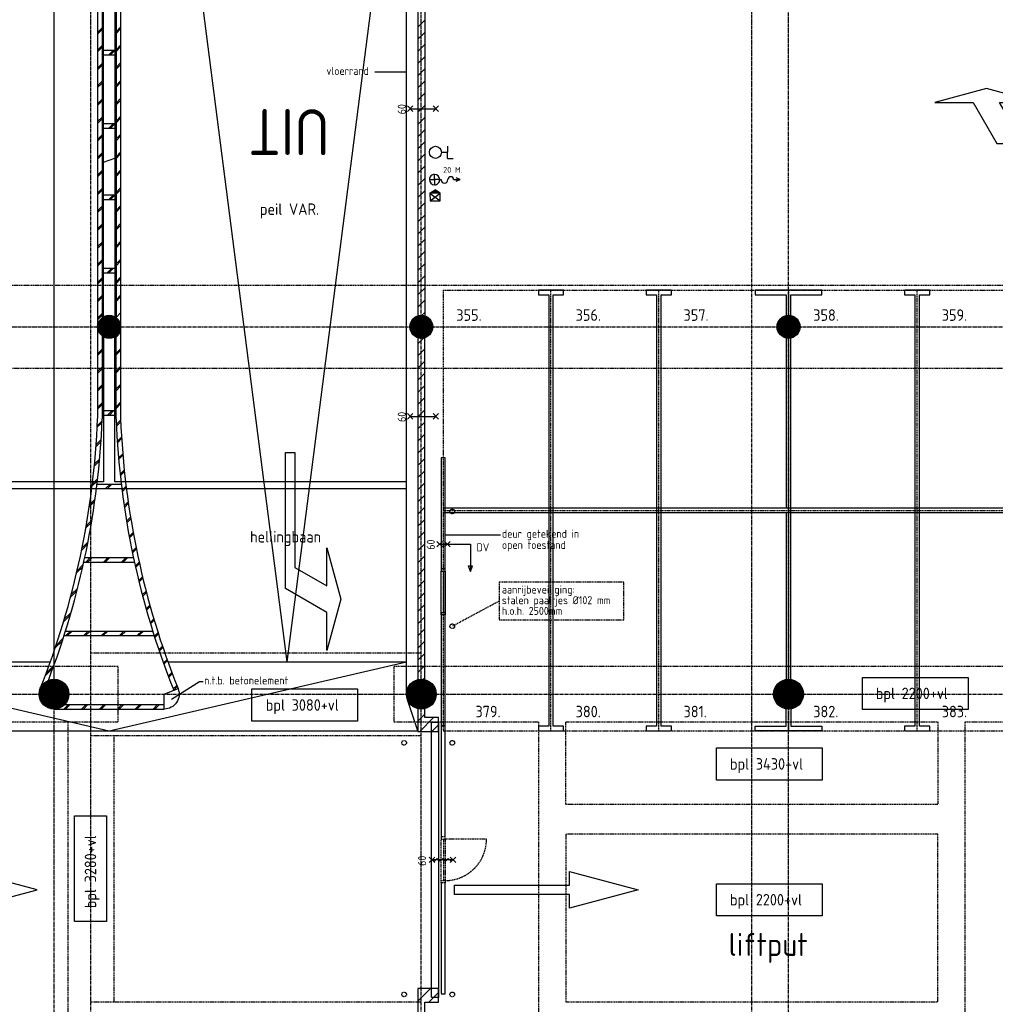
# Model space of a CAD drawing. Extents: x 3380 to 143674, y 4709 to 79406.
# Tile 16 of 24: x 59054 to 80306, y 34161 to 55605. Entities that reach past the tile are written whole.
import ezdxf

# ---------------------------------------------------------------- set-up
doc = ezdxf.new("R2010")
doc.units = 0
doc.header["$LTSCALE"] = 100
for name, pattern in [('CENTER2', [1.125, 0.75, -0.125, 0.125, -0.125]), ('HIDDEN', [0.375, 0.25, -0.125]), ('HIDDEN2', [0.1875, 0.125, -0.0625])]:
    doc.linetypes.add(name, pattern=pattern)
for name, color, linetype in [('BOUWKUNDIG', 11, 'CONTINUOUS'), ('PARKEREN', 8, 'HIDDEN'), ('STRAMIEN', 7, 'CENTER2'), ('TEKST', 11, 'CONTINUOUS')]:
    doc.layers.add(name, color=color, linetype=linetype)
doc.styles.add('PIETERS', font='ISO.SHX')

msp = doc.modelspace()

# ---------------------------------------------------------------- linework, layer by layer
at = {"layer": 'BOUWKUNDIG', "linetype": 'CONTINUOUS'}
for p, q in [((59802, 40916), (59802, 62516)), ((64880.5, 41616), (62316.1, 61616)), ((64880.5, 41616), (67444.9, 61616)), ((67477, 40916), (67477, 61616)), ((60752, 56516), (60752, 48916)), ((61252, 56516), (61252, 48916)), ((60852, 56316), (60852, 49116)), ((61152, 56316), (61152, 49116)), ((67727, 56277.5), (67727, 49154.5)), ((67877, 56277.5), (67877, 49154.5)), ((67727, 55443.1), (67877, 55593.1)), ((60752, 55329.2), (60852, 55429.2)), ((60752, 55291.7), (60852, 55391.7)), ((61152, 55340.3), (61252, 55440.3)), ((61152, 55302.8), (61252, 55402.8)), ((67727, 55178), (67877, 55328)), ((60752, 54940.3), (60852, 55040.3)), ((60752, 54902.8), (60852, 55002.8)), ((60852, 54941), (61152, 54941)), ((60997.2, 54841), (61097.2, 54941)), ((61034.7, 54841), (61134.7, 54941)), ((61152, 54951.4), (61252, 55051.4)), ((61152, 54913.9), (61252, 55013.9)), ((67727, 54912.8), (67877, 55062.8)), ((60852, 54841), (61152, 54841)), ((67727, 54647.6), (67877, 54797.6)), ((60752, 54551.4), (60852, 54651.4)), ((60752, 54513.9), (60852, 54613.9)), ((61152, 54562.5), (61252, 54662.5)), ((61152, 54525), (61252, 54625)), ((67727, 54382.5), (67877, 54532.5)), ((60752, 54162.5), (60852, 54262.5)), ((61152, 54173.6), (61252, 54273.6)), ((67727, 54117.3), (67877, 54267.3)), ((60752, 54125), (60852, 54225)), ((61152, 54136.1), (61252, 54236.1)), ((60752, 53773.6), (60852, 53873.6)), ((60752, 53736.1), (60852, 53836.1)), ((61152, 53784.7), (61252, 53884.7)), ((61152, 53747.2), (61252, 53847.2)), ((67727, 53852.1), (67877, 54002.1)), ((67727, 53587), (67877, 53737)), ((60752, 53384.7), (60852, 53484.7)), ((60752, 53347.2), (60852, 53447.2)), ((61152, 53395.8), (61252, 53495.8)), ((61152, 53358.3), (61252, 53458.3)), ((67727, 53321.8), (67877, 53471.8)), ((60852, 53341), (61152, 53341)), ((60852, 53241), (61152, 53241)), ((60997.2, 53241), (61097.2, 53341)), ((61034.7, 53241), (61134.7, 53341)), ((67727, 53056.6), (67877, 53206.6)), ((60752, 52995.8), (60852, 53095.8)), ((60752, 52958.3), (60852, 53058.3)), ((61152, 53006.8), (61252, 53106.8)), ((61152, 52969.3), (61252, 53069.3)), ((67727, 52791.5), (67877, 52941.5)), ((68369.9, 52851.9), (68369.9, 52716)), ((60752, 52606.8), (60852, 52706.8)), ((60752, 52569.3), (60852, 52669.3)), ((61152, 52617.9), (61252, 52717.9)), ((61152, 52580.4), (61252, 52680.4)), ((67727, 52526.3), (67877, 52676.3)), ((68241.3, 52716), (68369.9, 52716)), ((68369.9, 52580.1), (68369.9, 52716)), ((68369.9, 52580.1), (68498.6, 52580.1)), ((61152, 52229), (61252, 52329)), ((67727, 52261.1), (67877, 52411.1)), ((60752, 52217.9), (60852, 52317.9)), ((60752, 52180.4), (60852, 52280.4)), ((61152, 52191.5), (61252, 52291.5)), ((67727, 51996), (67877, 52146)), ((60752, 51829), (60852, 51929)), ((61152, 51840.1), (61252, 51940.1)), ((61152, 51802.6), (61252, 51902.6)), ((67991.3, 51825.1), (68101.6, 51896.5)), ((68211.9, 51825.1), (68101.6, 51896.5)), ((60752, 51791.5), (60852, 51891.5)), ((60852, 51791), (61152, 51791)), ((60852, 51691), (61152, 51691)), ((60997.2, 51691), (61097.2, 51791)), ((61034.7, 51691), (61134.7, 51791)), ((67727, 51730.8), (67877, 51880.8)), ((67991.3, 51825.1), (68211.8, 51656.3)), ((68211.8, 51825.1), (67991.3, 51825.1)), ((67991.3, 51825.1), (67991.6, 51656.3)), ((67991.6, 51656.3), (68211.8, 51825)), ((68211.8, 51656.3), (68211.8, 51825.1)), ((60752, 51440.1), (60852, 51540.1)), ((60752, 51402.6), (60852, 51502.6)), ((61152, 51451.2), (61252, 51551.2)), ((61152, 51413.7), (61252, 51513.7)), ((67727, 51465.7), (67877, 51615.7)), ((67991.6, 51656.3), (68211.8, 51656.3)), ((67727, 51200.5), (67877, 51350.5)), ((60752, 51051.2), (60852, 51151.2)), ((60752, 51013.7), (60852, 51113.7)), ((61152, 51062.3), (61252, 51162.3)), ((61152, 51024.8), (61252, 51124.8)), ((67727, 50935.3), (67877, 51085.3)), ((60752, 50662.3), (60852, 50762.3)), ((60752, 50624.8), (60852, 50724.8)), ((61152, 50673.4), (61252, 50773.4)), ((61152, 50635.9), (61252, 50735.9)), ((67727, 50670.2), (67877, 50820.2)), ((67727, 50405), (67877, 50555)), ((60752, 50273.4), (60852, 50373.4)), ((60752, 50235.9), (60852, 50335.9)), ((60852, 50191), (61152, 50191)), ((60958.5, 50091), (61058.5, 50191)), ((60996, 50091), (61096, 50191)), ((61152, 50284.5), (61252, 50384.5)), ((61152, 50247), (61252, 50347)), ((67727, 50139.8), (67877, 50289.8)), ((60752, 49884.5), (60852, 49984.5)), ((60852, 50091), (61152, 50091)), ((61152, 49895.6), (61252, 49995.6)), ((67727, 49874.7), (67877, 50024.7)), ((60752, 49847), (60852, 49947)), ((61152, 49858.1), (61252, 49958.1)), ((67727, 49609.5), (67877, 49759.5)), ((60752, 49495.6), (60852, 49595.6)), ((60752, 49458.1), (60852, 49558.1)), ((61152, 49506.7), (61252, 49606.7)), ((61152, 49469.2), (61252, 49569.2)), ((67727, 49344.3), (67877, 49494.3)), ((60752, 49106.7), (60852, 49206.7)), ((60752, 49069.2), (60852, 49169.2)), ((61152, 49117.8), (61252, 49217.8)), ((67802.3, 49154.5), (67877, 49229.2)), ((60752, 48916), (60752, 46916)), ((60852, 48716), (60852, 46914)), ((61152, 48691.4), (61252, 48791.4)), ((61152, 46914), (61152, 48716)), ((67727, 48677.5), (67727, 41232.2)), ((67727, 48548.8), (67855.7, 48677.5)), ((67877, 41232.2), (67877, 48677.5)), ((60752, 48328.9), (60852, 48428.9)), ((60752, 48291.4), (60852, 48391.4)), ((61152, 48339.9), (61252, 48439.9)), ((61152, 48302.4), (61252, 48402.4)), ((67727, 48283.7), (67877, 48433.7)), ((60752, 47939.9), (60852, 48039.9)), ((61152, 47951), (61252, 48051)), ((67727, 48018.5), (67877, 48168.5)), ((60752, 47902.4), (60852, 48002.4)), ((61152, 47913.5), (61252, 48013.5)), ((67727, 47753.3), (67877, 47903.3)), ((60752, 47551), (60852, 47651)), ((60752, 47513.5), (60852, 47613.5)), ((61152, 47562.1), (61252, 47662.1)), ((61152, 47524.6), (61252, 47624.6)), ((67727, 47488.2), (67877, 47638.2)), ((60752, 47162.1), (60852, 47262.1)), ((60752, 47124.6), (60852, 47224.6)), ((61152, 47173.2), (61252, 47273.2)), ((61152, 47135.7), (61252, 47235.7)), ((67727, 47223), (67877, 47373)), ((60852, 47091), (61152, 47091)), ((60852, 46991), (61152, 46991)), ((60969.8, 46991), (61069.8, 47091)), ((61007.3, 46991), (61107.3, 47091)), ((67727, 46957.8), (67877, 47107.8)), ((60743.5, 46727.2), (60848.6, 46832.3)), ((60745.5, 46766.7), (60850.3, 46871.5)), ((61157.3, 46789.7), (61253.2, 46885.5)), ((61159.1, 46753.9), (61254.8, 46849.6)), ((67727, 46692.7), (67877, 46842.7)), ((67727, 46427.5), (67877, 46577.5)), ((60717.8, 46312.6), (60825.6, 46420.4)), ((60720.7, 46353), (60828.3, 46460.6)), ((61178.3, 46421.7), (61272.4, 46515.8)), ((61180.7, 46386.6), (61274.6, 46480.5)), ((61206.2, 46060.7), (61298.7, 46153.2)), ((61209.3, 46026.3), (61301.6, 46118.6)), ((67727, 46162.4), (67877, 46312.4)), ((60681.2, 45887.1), (60792.2, 45998.1)), ((60685.3, 45928.7), (60795.9, 46039.3)), ((67727, 45897.2), (67877, 46047.2)), ((68322, 46066), (68232, 46066)), ((68232, 46066), (68232, 43596.3)), ((68322, 43596.3), (68322, 46066)), ((61240.8, 45706.4), (61331.8, 45797.4)), ((61244.5, 45672.6), (61335.3, 45763.4)), ((67727, 45632), (67877, 45782)), ((60632.9, 45449.9), (60747.3, 45564.3)), ((60638.1, 45492.6), (60752.1, 45606.6)), ((60738.6, 45491), (61265.4, 45491)), ((60925.4, 45391), (61025.4, 45491)), ((60962.9, 45391), (61062.9, 45491)), ((67727, 45366.9), (67877, 45516.9)), ((60726.3, 45391), (61277.7, 45391)), ((61281.8, 45358.5), (61371.3, 45448)), ((61286.1, 45325.2), (61375.5, 45414.7)), ((67727, 45101.7), (67877, 45251.7)), ((60571.6, 44999.7), (60689.8, 45117.9)), ((60578.1, 45043.7), (60695.9, 45161.5)), ((61328.8, 45016.6), (61417, 45104.8)), ((61333.7, 44983.9), (61421.8, 45072)), ((67727, 44836.5), (67877, 44986.5)), ((60496, 44535.1), (60618.6, 44657.7)), ((60503.9, 44580.6), (60626.1, 44702.8)), ((61381.6, 44680.5), (61468.6, 44767.5)), ((61387, 44648.4), (61473.9, 44735.3)), ((67727, 44571.4), (67877, 44721.4)), ((61440, 44349.9), (61525.9, 44435.8)), ((61445.9, 44318.4), (61531.7, 44404.1)), ((67727, 44306.2), (67877, 44456.2)), ((60404.3, 44054.6), (60531.9, 44182.2)), ((60413.9, 44101.7), (60541, 44228.8)), ((67727, 44041), (67877, 44191)), ((61503.7, 44024.7), (61588.5, 44109.5)), ((61510.1, 43993.7), (61594.8, 44078.3)), ((60450.6, 43791), (61553.4, 43791)), ((60472.3, 43891), (61531.7, 43891)), ((60492.1, 43791), (60592.1, 43891)), ((60529.6, 43791), (60629.6, 43891)), ((60881.1, 43791), (60981.1, 43891)), ((60918.6, 43791), (61018.6, 43891)), ((61270, 43791), (61370, 43891)), ((61307.5, 43791), (61407.5, 43891)), ((61572.6, 43704.7), (61656.3, 43788.5)), ((61579.5, 43674.1), (61663.2, 43757.8)), ((67727, 43775.9), (67877, 43925.9)), ((60294.6, 43556), (60428, 43689.3)), ((60306.1, 43604.9), (60438.8, 43737.7)), ((67727, 43510.7), (67877, 43660.7)), ((61646.4, 43389.6), (61729.2, 43472.5)), ((61653.8, 43359.5), (61736.5, 43442.2)), ((67727, 43245.5), (67877, 43395.5)), ((60164.2, 43036.6), (60304.3, 43176.7)), ((60177.8, 43087.7), (60317.2, 43227.1)), ((61725, 43079.3), (61807, 43161.3)), ((61732.9, 43049.7), (61814.7, 43131.5)), ((67727, 42980.4), (67877, 43130.4)), ((60025.7, 42546.8), (60173, 42694.1)), ((61808.3, 42773.7), (61889.4, 42854.8)), ((61816.6, 42744.5), (61897.6, 42825.5)), ((67727, 42715.2), (67877, 42865.2)), ((68232, 42696.3), (68232, 40226)), ((68322, 40226), (68322, 42696.3)), ((60009.7, 42493.2), (60157.8, 42641.3)), ((61896.1, 42472.6), (61976.4, 42552.9)), ((61904.8, 42443.8), (61985.1, 42524.1)), ((67727, 42450), (67877, 42600)), ((60052.2, 42291), (61951.8, 42291)), ((60058.9, 42191), (60158.9, 42291)), ((60096.4, 42191), (60196.4, 42291)), ((60447.8, 42191), (60547.8, 42291)), ((60485.3, 42191), (60585.3, 42291)), ((60836.7, 42191), (60936.7, 42291)), ((60874.2, 42191), (60974.2, 42291)), ((61225.6, 42191), (61325.6, 42291)), ((61263.1, 42191), (61363.1, 42291)), ((61614.5, 42191), (61714.5, 42291)), ((61652, 42191), (61752, 42291)), ((61988.3, 42175.9), (62067.9, 42255.5)), ((67727, 42184.9), (67877, 42334.9)), ((59826.5, 41921.1), (59984.4, 42079)), ((59845.5, 41977.7), (60002.4, 42134.6)), ((60020.6, 42191), (61983.4, 42191)), ((61997.4, 42147.5), (62076.9, 42227)), ((67727, 41919.7), (67877, 42069.7)), ((62084.7, 41883.4), (62163.6, 41962.3)), ((62094.2, 41855.4), (62173.1, 41934.3)), ((54527, 41616), (59719.9, 41616)), ((54527, 41616), (61002, 40116)), ((61002, 40116), (67477, 41616)), ((62185.3, 41595.1), (62263.6, 41673.3)), ((62195.2, 41567.5), (62273.4, 41645.7)), ((62284.1, 41616), (67477, 41616)), ((67727, 41654.5), (67877, 41804.5)), ((59608.3, 41314), (59778.5, 41484.2)), ((59631.1, 41374.3), (59800, 41543.2)), ((62290, 41310.8), (62367.6, 41388.5)), ((67727, 41389.4), (67877, 41539.4)), ((62300.3, 41283.6), (62377.8, 41361.2)), ((67835, 41232.2), (67877, 41274.2)), ((62398.6, 41030.5), (62475.6, 41107.6)), ((62409.3, 41003.7), (62486.3, 41080.7)), ((67727, 40116), (67501.9, 40791.2)), ((59802, 40591), (62202, 40591)), ((60014.5, 40591), (60114.5, 40691)), ((60036.5, 40691), (62202, 40691)), ((60052, 40591), (60152, 40691)), ((60403.4, 40591), (60503.4, 40691)), ((60440.9, 40591), (60540.9, 40691)), ((60792.3, 40591), (60892.3, 40691)), ((60829.8, 40591), (60929.8, 40691)), ((61181.2, 40591), (61281.2, 40691)), ((61218.7, 40591), (61318.7, 40691)), ((61570.1, 40591), (61670.1, 40691)), ((61607.6, 40591), (61707.6, 40691)), ((61959, 40591), (62059, 40691)), ((61996.5, 40591), (62096.5, 40691)), ((67727, 40593.9), (67732.9, 40599.8)), ((67727, 40328.7), (67877, 40478.7)), ((67769.4, 40106), (68069.4, 40406)), ((54202, 40116), (67727, 40116)), ((68034.6, 40106), (68177, 40248.4)), ((68232, 40226), (68322, 40226)), ((67727, 34229.9), (68003.1, 34506)), ((67727, 34495.1), (67737.9, 34506)), ((67968.2, 34206), (68177, 34414.8))]:
    msp.add_line(p, q, dxfattribs=at)
at = {"layer": 'BOUWKUNDIG'}
for p, q in [((60877, 49132.5), (60877, 56299.5)), ((61127, 56299.5), (61127, 49132.5)), ((60877, 52499.5), (61127, 52589.7)), ((68203.6, 52121.9), (68231.9, 52121.9)), ((68506.9, 52121.9), (68650.3, 52121.9)), ((68650.3, 52121.9), (68558.4, 52159.4)), ((68558.4, 52084.4), (68650.3, 52121.9)), ((60877, 48699.5), (60877, 45541)), ((61127, 45541), (61127, 48699.5)), ((60877, 45541), (54527, 45541)), ((67477, 45541), (61127, 45541)), ((61127, 45541), (61127, 45541)), ((67477, 45391), (67477, 45541)), ((54527, 45391), (67477, 45391)), ((68322, 43646.3), (68232, 43646.3)), ((68232, 43646.3), (68232, 43596.3)), ((68232, 42696.3), (68232, 43596.3)), ((68232, 43596.3), (68322, 43596.3)), ((68282, 43596.3), (68282, 42696.3)), ((68322, 43596.3), (68322, 43646.3)), ((68322, 43596.3), (68322, 42696.3)), ((68232, 42696.3), (68322, 42696.3)), ((68232, 42646.3), (68232, 42696.3)), ((68322.2, 42696.3), (68282, 42696.3)), ((68322, 42696.3), (68322, 42646.3)), ((68322, 42646.3), (68232, 42646.3))]:
    msp.add_line(p, q, dxfattribs=at)
at = {"layer": 'BOUWKUNDIG', "linetype": 'HIDDEN'}
for p, q in [((60602, 41816), (67802, 41816)), ((60102, 40316), (60102, 33916)), ((60602, 40016), (67802, 40016)), ((61102, 40016), (61102, 34216)), ((68322, 37806.3), (68232, 37806.3)), ((68232, 37806.3), (68232, 37756.3)), ((68232, 36856.3), (68232, 37756.3)), ((68232, 37756.3), (68322, 37756.3)), ((68282, 37756.3), (68282, 36856.3)), ((68322, 37756.3), (68322, 37806.3)), ((68322, 37756.3), (68322, 36856.3)), ((69222, 37756.3), (68322, 37756.3)), ((68232, 36856.3), (68322, 36856.3)), ((68232, 36806.3), (68232, 36856.3)), ((68322, 36806.3), (68232, 36806.3)), ((68322.2, 36856.3), (68282, 36856.3)), ((68322, 36856.3), (68322, 36806.3)), ((60602, 34216), (67802, 34216))]:
    msp.add_line(p, q, dxfattribs=at)
at = {"layer": 'BOUWKUNDIG', "linetype": 'HIDDEN2'}
for p, q in [((68322, 40226), (68232, 40226)), ((68232, 40226), (68232, 37806.3)), ((68322, 37806.3), (68322, 40226)), ((68232, 36806.3), (68232, 34386)), ((68322, 34386), (68322, 36806.3)), ((68232, 34386), (68322, 34386))]:
    msp.add_line(p, q, dxfattribs=at)
at = {"layer": 'BOUWKUNDIG'}
for points in [[(68091.1, 52234.4, 0.4142136), (67978.6, 52121.9), (68091.1, 52121.9)], [(68203.6, 52121.9), (68091.1, 52121.9), (68091.1, 52009.4, 0.4142136)], [(62503.8, 41036.5, -0.5304194), (62202, 40591), (62202, 40916)]]:
    msp.add_lwpolyline(points, format="xyb", close=True, dxfattribs=at)
at = {"layer": 'BOUWKUNDIG', "linetype": 'HIDDEN'}
msp.add_lwpolyline([(24922, 48016), (83102, 48016), (83102, 49816), (24922, 49816)], dxfattribs=at)
at = {"layer": 'BOUWKUNDIG', "linetype": 'CONTINUOUS'}
for points in [[(60877, 48916, 250, 250, 1), (61127, 48916, 250, 250, 1)], [(67677, 48916, 250, 250, 1), (67927, 48916, 250, 250, 1)], [(75677, 48916, 250, 250, 1), (75927, 48916, 250, 250, 1)], [(59639.5, 40916, 325, 325, 1), (59964.5, 40916, 325, 325, 1)], [(67639.5, 40916, 325, 325, 1), (67964.5, 40916, 325, 325, 1)], [(75639.5, 40916, 325, 325, 1), (75964.5, 40916, 325, 325, 1)]]:
    msp.add_lwpolyline(points, format="xyseb", close=True, dxfattribs=at)
for points in [[(61252, 48916), (61252, 46916, 0.0852888), (62503.8, 41036.5)], [(61152, 46914, 0.0853167), (62411, 40999.4, 0.0853167)]]:
    msp.add_lwpolyline(points, format="xyb", dxfattribs=at)
at = {"layer": 'BOUWKUNDIG', "linetype": 'HIDDEN'}
for points in [[(52802, 40316), (61202, 40316), (61202, 41516), (52802, 41516)], [(70352, 33916), (67202, 33916), (67202, 32716), (82802, 32716), (82802, 33916), (79652, 33916), (79652, 40316), (82802, 40316), (82802, 41516), (67202, 41516), (67202, 40316), (70352, 40316)], [(70952, 40316), (79052, 40316), (79052, 38516), (70952, 38516)], [(70952, 34216), (79052, 34216), (79052, 37866), (70952, 37866)]]:
    msp.add_lwpolyline(points, close=True, dxfattribs=at)
at = {"layer": 'BOUWKUNDIG', "linetype": 'CONTINUOUS'}
for points in [[(67727, 40599.8), (67727, 40106), (68177, 40106), (68177, 40406), (67877, 40406), (67877, 40599.8)], [(67877, 33441), (67877, 34206), (68177, 34206), (68177, 34506), (67877, 34506), (67727, 34506), (67727, 33441)]]:
    msp.add_lwpolyline(points, dxfattribs=at)
at = {"layer": 'BOUWKUNDIG', "linetype": 'HIDDEN2'}
msp.add_lwpolyline([(68027, 40306), (68177, 40306), (68177, 34306), (68027, 34306), (68027, 40306)], dxfattribs=at)
at = {"layer": 'BOUWKUNDIG', "linetype": 'CONTINUOUS'}
for centre, radius in [((68110, 52716), 131.2), ((61002, 48916), 250), ((67802, 48916), 250), ((75802, 48916), 250), ((59802, 40916), 325), ((67802, 40916), 325), ((75802, 40916), 325)]:
    msp.add_circle(centre, radius, dxfattribs=at)
at = {"layer": 'BOUWKUNDIG'}
for centre, radius, start, end in [((68091.1, 52121.9), 112.5, 180, 270), ((68091.1, 52121.9), 112.5, 0, 90), ((68306.9, 52121.9), 75, 180, 0), ((68444.4, 52121.9), 62.5, 0, 180)]:
    msp.add_arc(centre, radius, start, end, dxfattribs=at)
at = {"layer": 'BOUWKUNDIG', "linetype": 'CONTINUOUS'}
for radius, start, end in [(17748.5, 338.23062, 357.73017), (17848.5, 338.97876, 357.73654)]:
    msp.add_arc((43017.4, 47618.9), radius, start, end, dxfattribs=at)
at = {"layer": 'BOUWKUNDIG', "linetype": 'HIDDEN'}
msp.add_arc((68322, 37756.3), 900, 270.01488, 0, dxfattribs=at)
at = {"layer": 'BOUWKUNDIG', "linetype": 'CONTINUOUS'}
for points in [[(68101.6, 51896.5), (68101.6, 51825.1), (68046.5, 51860.8), (67991.5, 51825)], [(68101.6, 51896.5), (68101.6, 51825.1), (68156.8, 51860.8), (68211.8, 51825)]]:
    msp.add_solid(points, dxfattribs=at)
at = {"layer": 'PARKEREN'}
for p, q in [((68277, 49716), (132602, 49716)), ((68277, 44916), (132602, 44916)), ((69497.2, 42939.7), (68481.3, 42393.9)), ((75802, 40596.1), (75802, 40116)), ((68277, 40116), (132602, 40116))]:
    msp.add_line(p, q, dxfattribs=at)
at = {"layer": 'PARKEREN', "linetype": 'HIDDEN'}
for p, q in [((68277, 49716), (68277, 40116)), ((75802, 49716), (75802, 49171.1)), ((75802, 48671.1), (75802, 41246.1))]:
    msp.add_line(p, q, dxfattribs=at)
at = {"layer": 'PARKEREN', "linetype": 'CONTINUOUS'}
for p, q in [((75752, 48676.1), (75752, 44966)), ((75852, 41242.2), (75852, 48676.1)), ((132552, 44966), (68277, 44966)), ((132552, 44866), (68277, 44866)), ((75752, 44866), (75752, 41242.2))]:
    msp.add_line(p, q, dxfattribs=at)
for points in [[(80803.6, 53104.7), (80399.5, 53804.6), (81230.4, 53804.6), (80110.8, 54104.6), (78991.2, 53804.6), (79822.2, 53804.6), (80341.8, 52904.6), (83303.6, 52904.6), (83303.6, 53104.6), (80803.6, 53104.6)], [(75852, 49166), (75852, 49616), (76527, 49616), (76527, 49716), (75077, 49716), (75077, 49616), (75752, 49616), (75752, 49160.9)], [(75852, 40599.9), (75852, 40216), (76527, 40216), (76527, 40116), (75077, 40116), (75077, 40216), (75752, 40216), (75752, 40599.9)], [(55100.1, 36753.9), (52600.1, 36753.9), (52600.1, 36553.9), (57933.5, 36553.9), (57933.5, 36252), (59433.5, 36653.9), (57933.5, 37055.8), (57933.5, 36753.9), (55677.4, 36753.9), (56081.5, 37453.9), (56912.5, 37453.9), (55792.9, 37753.9), (54673.3, 37453.9), (55504.2, 37453.9), (55100.1, 36754)]]:
    msp.add_lwpolyline(points, dxfattribs=at)
for points in [[(70577, 44916), (70577, 40216), (70352, 40216), (70352, 40116), (70902, 40116), (70902, 40216), (70677, 40216), (70677, 44916), (70677, 49616), (70902, 49616), (70902, 49716), (70352, 49716), (70352, 49616), (70577, 49616)], [(72927, 44916), (72927, 40216), (72702, 40216), (72702, 40116), (73252, 40116), (73252, 40216), (73027, 40216), (73027, 44916), (73027, 49616), (73252, 49616), (73252, 49716), (72702, 49716), (72702, 49616), (72927, 49616)], [(78552, 44916), (78552, 40216), (78327, 40216), (78327, 40116), (78877, 40116), (78877, 40216), (78652, 40216), (78652, 44916), (78652, 49616), (78877, 49616), (78877, 49716), (78327, 49716), (78327, 49616), (78552, 49616)], [(68527.3, 36553.9), (68527.3, 36753.9), (71027.3, 36753.9), (71027.3, 37055.8), (72527.3, 36653.9), (71027.3, 36252), (71027.3, 36553.9)]]:
    msp.add_lwpolyline(points, close=True, dxfattribs=at)
at = {"layer": 'PARKEREN'}
for points in [[(70627, 40116), (70627, 44916), (70627, 49716)], [(72977, 40116), (72977, 44916), (72977, 49716)], [(78602, 40116), (78602, 44916), (78602, 49716)]]:
    msp.add_lwpolyline(points, dxfattribs=at)
at = {"layer": 'PARKEREN', "linetype": 'BYBLOCK'}
msp.add_lwpolyline([(65046.9, 43676.8), (65746.8, 43272.7), (65746.8, 44103.7), (66046.8, 42984.1), (65746.8, 41864.4), (65746.8, 42695.4), (64846.8, 43215), (64846.8, 46176.8), (65046.8, 46176.8), (65046.8, 43676.8)], dxfattribs=at)
at = {"layer": 'PARKEREN'}
msp.add_lwpolyline([(69497.2, 42532.8), (72213.8, 42532.8), (72213.8, 43356.5), (69497.2, 43356.5), (69497.2, 42532.8)], close=True, dxfattribs=at)
at = {"layer": 'PARKEREN', "linetype": 'CONTINUOUS'}
for centre, radius in [((75802, 48916), 250), ((75802, 40916), 325)]:
    msp.add_circle(centre, radius, dxfattribs=at)
at = {"layer": 'PARKEREN'}
for centre in [(68477, 44893.9), (68477, 42393.9), (67427, 39856), (68477, 39856), (67427, 34376), (68477, 34376)]:
    msp.add_circle(centre, 51, dxfattribs=at)
at = {"layer": 'STRAMIEN'}
for p, q in [((60602, 7254.8), (60602, 78738.2)), ((67802, 7254.8), (67802, 78738.2)), ((75002, 7254.8), (75002, 78738.2)), ((59802, 8310.9), (59802, 77888.2)), ((75802, 8310.9), (75802, 77888.2)), ((5117.3, 48916), (141976.2, 48916)), ((3879.5, 40916), (143173.7, 40916))]:
    msp.add_line(p, q, dxfattribs=at)
at = {"layer": 'TEKST', "linetype": 'CONTINUOUS'}
for p, q in [((67477, 54459.9), (66788.8, 54459.9)), ((69529.3, 44381.7), (68322, 44381.7)), ((62968.6, 41184.2), (62362.5, 40795.8)), ((63049.8, 41184.2), (62968.6, 41184.2))]:
    msp.add_line(p, q, dxfattribs=at)
at = {"layer": 'TEKST'}
for p, q in [((67499.2, 53605.8), (67619.2, 53725.8)), ((67499.2, 53725.8), (67619.2, 53605.8)), ((67564, 53665.8), (68119.4, 53665.8)), ((68179.4, 53725.8), (68059.4, 53605.8)), ((68179.4, 53605.8), (68059.4, 53725.8)), ((67499.2, 46904.9), (67619.2, 47024.9)), ((67499.2, 47024.9), (67619.2, 46904.9)), ((67564, 46964.9), (68119.4, 46964.9)), ((68179.4, 47024.9), (68059.4, 46904.9)), ((68179.4, 46904.9), (68059.4, 47024.9)), ((68143.5, 44241.7), (68263.5, 44121.7)), ((68263.5, 44241.7), (68143.5, 44121.7)), ((68203.5, 44181.7), (68874.7, 44181.7)), ((68308.1, 44241.7), (68428.1, 44121.7)), ((68428.1, 44241.7), (68308.1, 44121.7)), ((68874.7, 44181.7), (68874.7, 43589.9)), ((68874.7, 43589.9), (68831.5, 43708.5)), ((68831.5, 43708.5), (68917.9, 43708.5)), ((68874.7, 43589.9), (68917.9, 43708.5)), ((77412, 41281.7), (79711.6, 41281.7)), ((77412, 40581.6), (77412, 41281.7)), ((79711.6, 41281.7), (79711.6, 40581.6)), ((79711.6, 40581.6), (77412, 40581.6)), ((67975.8, 37247.1), (68095.8, 37367.1)), ((67975.8, 37367.1), (68095.8, 37247.1)), ((68089.2, 37277.1), (68149.2, 37337.1)), ((68209.2, 37277.1), (68149.2, 37337.1)), ((68209.2, 37277.1), (68269.2, 37337.1)), ((68329.2, 37277.1), (68269.2, 37337.1)), ((68329.2, 37277.1), (68389.2, 37337.1)), ((68449.2, 37277.1), (68389.2, 37337.1)), ((68553.4, 37367.1), (68433.4, 37247.1)), ((68553.4, 37247.1), (68433.4, 37367.1)), ((68493.4, 37307.1), (68035.8, 37307.1)), ((74235.1, 36787.3), (76534.7, 36787.3)), ((74235.1, 36087.2), (74235.1, 36787.3)), ((76534.7, 36787.3), (76534.7, 36087.2)), ((76534.7, 36087.2), (74235.1, 36087.2))]:
    msp.add_line(p, q, dxfattribs=at)
for points in [[(64109.8, 41028.9), (66409.4, 41028.9), (66409.4, 40328.9), (64109.8, 40328.9)], [(74235.1, 39745.3), (76534.7, 39745.3), (76534.7, 39045.2), (74235.1, 39045.2)], [(60246.1, 35963.2), (60246.1, 38262.8), (60946.2, 38262.8), (60946.2, 35963.2)]]:
    msp.add_lwpolyline(points, close=True, dxfattribs=at)

# ---------------------------------------------------------------- texts
at = {"layer": 'PARKEREN', "linetype": 'HIDDEN', "style": 'PIETERS'}
msp.add_text('UIT', height=1000, rotation=180, dxfattribs=at).set_placement((65807.4, 53659.2))
at = {"layer": 'PARKEREN', "style": 'PIETERS'}
for s, p in [('355.', (68564.5, 49045.9)), ('356.', (71164.5, 49045.9)), ('357.', (73514.5, 49045.9)), ('358.', (76339.5, 49045.9)), ('359.', (79139.5, 49045.9)), ('379.', (68981.4, 40412.1)), ('380.', (71164.5, 40412.1)), ('381.', (73514.5, 40412.1)), ('382.', (76339.5, 40412.1)), ('383.', (79139.5, 40412.1))]:
    msp.add_text(s, height=250, dxfattribs=at).set_placement(p)
at = {"layer": 'PARKEREN', "linetype": 'CONTINUOUS', "style": 'PIETERS'}
for s, p in [('aanrijbeveiliging:', (69557.4, 43106.7)), ('stalen paaltjes %%c102 mm', (69557.4, 42874.4)), ('h.o.h. 2500mm', (69557.4, 42642.1))]:
    msp.add_text(s, height=175, dxfattribs=at).set_placement(p)
at = {"layer": 'TEKST', "linetype": 'CONTINUOUS', "style": 'PIETERS'}
for s, height, p in [('vloerrand', 175, (65736.5, 54401.6)), ('20 M.', 125, (68279.6, 52271.3)), ('peil VAR.', 250, (64285.6, 51353.5)), ('hellingbaan', 250, (64071.2, 44218.5)), ('deur getekend in', 175, (69557.4, 44321.6)), ('open toestand', 175, (69557.4, 44078.4)), ('n.t.b. betonelement', 175, (63072.5, 41126.5)), ('bpl 2200+vl', 250, (77701.7, 40807.5)), ('bpl 2200+vl', 250, (74524.8, 36313.1)), ('liftput', 500, (74495.1, 35214.3))]:
    msp.add_text(s, height=height, dxfattribs=at).set_placement(p)
at = {"layer": 'TEKST', "style": 'PIETERS'}
for s, height, p in [('60', 175, (67464, 53544.4)), ('60', 175, (67464, 46843.5)), ('60', 175, (68095.4, 44061.7)), ('bpl 3280+vl', 250, (60720.3, 36252.9)), ('60', 175, (67906.7, 37176))]:
    msp.add_text(s, height=height, rotation=90, dxfattribs=at).set_placement(p)
for s, height, p in [('DV', 175, (69005.7, 44026.7)), ('bpl 3080+vl', 250, (64414.3, 40554.7)), ('bpl 3430+vl', 250, (74524.8, 39271.1))]:
    msp.add_text(s, height=height, dxfattribs=at).set_placement(p)

doc.saveas('drawing.dxf')
